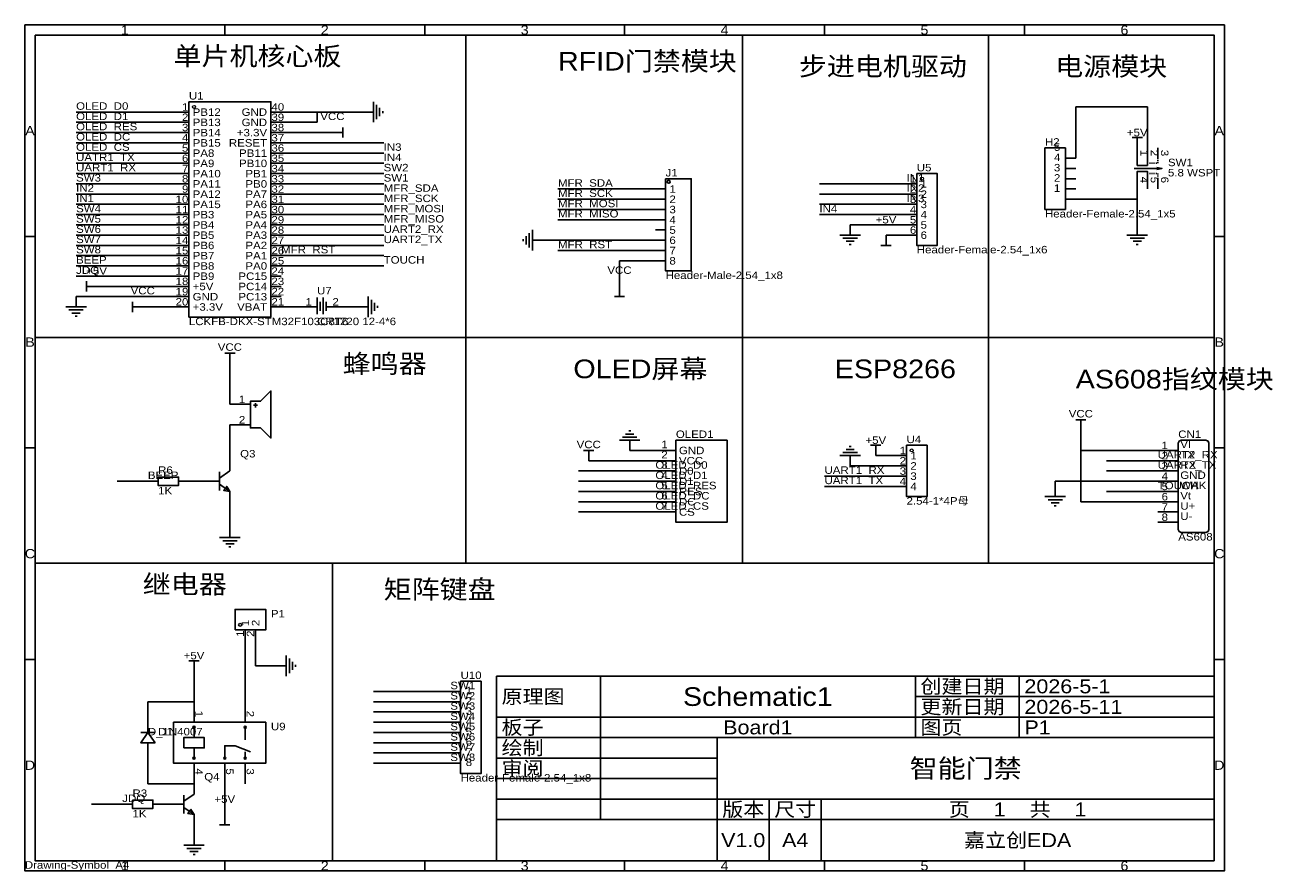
# Model space of a CAD drawing. Header units: millimetres. Extents: x 0 to 308, y 0 to 210.
import ezdxf
from ezdxf.enums import TextEntityAlignment as Align

# ---------------------------------------------------------------- set-up
doc = ezdxf.new("R2010")
doc.units = ezdxf.units.MM
doc.header["$MEASUREMENT"] = 0
doc.styles.get("Standard").update_dxf_attribs({"font": 'arial.ttf'})

msp = doc.modelspace()

# ---------------------------------------------------------------- linework, layer by layer
at = {"color": 1, "true_color": 0xa00000}
for points in [[(0, 209.55), (0, 0), (297.18, 0), (297.18, 209.55)], [(2.54, 207.01), (2.54, 2.54), (294.64, 2.54), (294.64, 207.01)], [(40.64, 190.5), (40.64, 137.16), (60.96, 137.16), (60.96, 190.5)], [(257.81, 163.83), (257.81, 179.07), (252.73, 179.07), (252.73, 163.83)], [(220.98, 172.72), (220.98, 154.94), (226.06, 154.94), (226.06, 172.72)], [(158.75, 171.45), (158.75, 148.59), (165.1, 148.59), (165.1, 171.45)], [(55.88, 114.81), (55.88, 109.73), (58.42, 109.73), (60.96, 107.19), (60.96, 118.87), (58.42, 116.33), (55.88, 116.33)], [(161.29, 106.68), (161.29, 86.36), (173.99, 86.36), (173.99, 106.68)], [(218.44, 105.41), (218.44, 92.71), (223.52, 92.71), (223.52, 105.41)], [(33.02, 97.54), (33.02, 95.5), (38.1, 95.5), (38.1, 97.54)], [(50.8, 93.98), (50.04, 95.25), (49.28, 94.23)], [(52.07, 59.69), (59.69, 59.69), (59.69, 64.77), (52.07, 64.77)], [(107.95, 46.99), (107.95, 24.13), (113.03, 24.13), (113.03, 46.99)], [(32.26, 31.75), (30.48, 34.29), (28.7, 31.75)], [(59.69, 36.83), (36.83, 36.83), (36.83, 26.67), (59.69, 26.67)], [(39.37, 30.48), (39.37, 33.02), (44.45, 33.02), (44.45, 30.48)], [(26.67, 17.53), (26.67, 15.49), (31.75, 15.49), (31.75, 17.53)], [(41.91, 13.97), (41.15, 15.24), (40.39, 14.22)]]:
    msp.add_lwpolyline(points, close=True, dxfattribs=at)
for points in [[(49.53, 209.55), (49.53, 207.01)], [(99.06, 209.55), (99.06, 207.01)], [(148.59, 209.55), (148.59, 207.01)], [(198.12, 209.55), (198.12, 207.01)], [(247.65, 209.55), (247.65, 207.01)], [(86.36, 185.42), (86.36, 190.5)], [(87.12, 186.18), (87.12, 189.74)], [(87.88, 186.94), (87.88, 188.98)], [(88.65, 187.71), (88.65, 188.21)], [(78.74, 182.88), (77.47, 182.88)], [(78.74, 184.15), (78.74, 181.61)], [(274.32, 181.61), (276.86, 181.61)], [(275.59, 181.61), (275.59, 180.34)], [(278.13, 176.53), (278.13, 174.75), (275.59, 174.75), (275.59, 176.53)], [(280.67, 176.53), (280.67, 176.28)], [(280.67, 176.02), (280.67, 175.77)], [(280.67, 175.51), (280.67, 175.26)], [(274.83, 173.99), (281.69, 173.99), (280.42, 174.24)], [(278.13, 171.45), (278.13, 173.23), (275.59, 173.23), (275.59, 171.45)], [(278.89, 175.26), (278.64, 175.26)], [(278.89, 172.72), (278.64, 172.72)], [(279.4, 175.26), (279.15, 175.26)], [(279.4, 172.72), (279.15, 172.72)], [(279.91, 175.26), (279.65, 175.26)], [(279.91, 172.72), (279.65, 172.72)], [(280.42, 175.26), (280.16, 175.26)], [(280.42, 172.72), (280.16, 172.72)], [(281.69, 173.99), (280.42, 173.74)], [(280.67, 172.47), (280.67, 172.72)], [(280.67, 171.96), (280.67, 172.21)], [(280.67, 171.45), (280.67, 171.7)], [(0, 157.16), (2.54, 157.16)], [(124.21, 157.23), (124.21, 155.19)], [(124.97, 157.99), (124.97, 154.43)], [(125.73, 158.75), (125.73, 153.67)], [(201.93, 157.48), (207.01, 157.48)], [(273.05, 157.48), (278.13, 157.48)], [(297.18, 157.16), (294.64, 157.16)], [(123.44, 156.46), (123.44, 155.96)], [(202.69, 156.72), (206.25, 156.72)], [(203.45, 155.96), (205.49, 155.96)], [(204.22, 155.19), (204.72, 155.19)], [(214.63, 154.94), (212.09, 154.94)], [(213.36, 154.94), (213.36, 156.21)], [(273.81, 156.72), (277.37, 156.72)], [(274.57, 155.96), (276.61, 155.96)], [(275.34, 155.19), (275.84, 155.19)], [(15.24, 143.51), (15.24, 146.05)], [(15.24, 144.78), (16.51, 144.78)], [(72.39, 141.99), (72.39, 137.92)], [(73.91, 141.99), (73.91, 137.92)], [(85.09, 137.16), (85.09, 142.24)], [(148.59, 142.24), (146.05, 142.24)], [(147.32, 142.24), (147.32, 143.51)], [(10.16, 139.7), (15.24, 139.7)], [(10.92, 138.94), (14.48, 138.94)], [(26.67, 138.43), (26.67, 140.97)], [(26.67, 139.7), (27.94, 139.7)], [(73.15, 140.97), (73.15, 138.68)], [(74.68, 140.97), (74.68, 138.68)], [(85.85, 137.92), (85.85, 141.48)], [(86.61, 138.68), (86.61, 140.72)], [(87.38, 139.45), (87.38, 139.95)], [(11.68, 138.18), (13.72, 138.18)], [(12.45, 137.41), (12.95, 137.41)], [(49.53, 128.27), (52.07, 128.27)], [(50.8, 128.27), (50.8, 127)], [(56.64, 115.32), (57.66, 115.32)], [(57.15, 115.82), (57.15, 114.81)], [(260.35, 111.76), (262.89, 111.76)], [(261.62, 111.76), (261.62, 110.49)], [(150.88, 108.2), (148.84, 108.2)], [(150.11, 108.97), (149.61, 108.97)], [(0, 104.78), (2.54, 104.78)], [(152.4, 106.68), (147.32, 106.68)], [(151.64, 107.44), (148.08, 107.44)], [(204.72, 105.16), (204.22, 105.16)], [(209.55, 105.41), (212.09, 105.41)], [(210.82, 105.41), (210.82, 104.14)], [(297.18, 104.78), (294.64, 104.78)], [(138.43, 104.14), (140.97, 104.14)], [(139.7, 104.14), (139.7, 102.87)], [(207.01, 102.87), (201.93, 102.87)], [(206.25, 103.63), (202.69, 103.63)], [(205.49, 104.39), (203.45, 104.39)], [(50.8, 99.06), (48.26, 97.28)], [(48.26, 98.81), (48.26, 94.23)], [(48.26, 95.76), (50.8, 93.98)], [(252.73, 92.71), (257.81, 92.71)], [(253.49, 91.95), (257.05, 91.95)], [(254.25, 91.19), (256.29, 91.19)], [(255.02, 90.42), (255.52, 90.42)], [(48.26, 82.55), (53.34, 82.55)], [(49.02, 81.79), (52.58, 81.79)], [(49.78, 81.03), (51.82, 81.03)], [(50.55, 80.26), (51.05, 80.26)], [(0, 52.39), (2.54, 52.39)], [(64.77, 48.26), (64.77, 53.34)], [(65.53, 49.02), (65.53, 52.58)], [(297.18, 52.39), (294.64, 52.39)], [(40.64, 52.07), (43.18, 52.07)], [(41.91, 52.07), (41.91, 50.8)], [(66.29, 49.78), (66.29, 51.82)], [(67.06, 50.55), (67.06, 51.05)], [(142.59, 48.26), (116.84, 48.26)], [(116.84, 48.26), (116.84, 38.1)], [(142.59, 38.1), (142.59, 48.26)], [(220.62, 48.26), (142.59, 48.26)], [(142.59, 48.26), (142.59, 38.1)], [(220.62, 38.1), (220.62, 48.26)], [(246.37, 48.26), (220.62, 48.26)], [(220.62, 48.26), (220.62, 43.18)], [(246.37, 43.18), (246.37, 48.26)], [(294.64, 48.26), (246.37, 48.26)], [(246.37, 48.26), (246.37, 43.18)], [(294.64, 43.18), (294.64, 48.26)], [(220.62, 43.18), (246.37, 43.18)], [(246.37, 43.18), (220.62, 43.18)], [(220.62, 43.18), (220.62, 38.1)], [(246.37, 43.18), (294.64, 43.18)], [(246.37, 38.1), (246.37, 43.18)], [(294.64, 43.18), (246.37, 43.18)], [(246.37, 43.18), (246.37, 38.1)], [(294.64, 38.1), (294.64, 43.18)], [(116.84, 38.1), (142.59, 38.1)], [(142.59, 38.1), (116.84, 38.1)], [(116.84, 38.1), (116.84, 33.02)], [(142.59, 38.1), (220.62, 38.1)], [(142.59, 33.02), (142.59, 38.1)], [(220.62, 38.1), (142.59, 38.1)], [(142.59, 38.1), (142.59, 33.02)], [(220.62, 38.1), (246.37, 38.1)], [(220.62, 33.02), (220.62, 38.1)], [(246.37, 38.1), (220.62, 38.1)], [(220.62, 38.1), (220.62, 33.02)], [(246.37, 38.1), (294.64, 38.1)], [(246.37, 33.02), (246.37, 38.1)], [(294.64, 38.1), (246.37, 38.1)], [(246.37, 38.1), (246.37, 33.02)], [(294.64, 33.02), (294.64, 38.1)], [(32.26, 34.29), (28.7, 34.29)], [(30.48, 34.29), (30.48, 35.56)], [(41.91, 35.56), (41.91, 33.02)], [(54.61, 35.56), (54.61, 32.51)], [(30.48, 30.48), (30.48, 31.75)], [(49.53, 27.94), (49.53, 30.99), (52.07, 30.99)], [(52.07, 30.99), (55.88, 29.46)], [(116.84, 33.02), (142.59, 33.02)], [(142.59, 33.02), (116.84, 33.02)], [(116.84, 33.02), (116.84, 27.94)], [(142.59, 33.02), (220.62, 33.02)], [(142.59, 27.94), (142.59, 33.02)], [(171.55, 33.02), (142.59, 33.02)], [(142.59, 33.02), (142.59, 27.94)], [(171.55, 27.94), (171.55, 33.02)], [(294.64, 33.02), (171.55, 33.02)], [(171.55, 33.02), (171.55, 17.78)], [(220.62, 33.02), (246.37, 33.02)], [(246.37, 33.02), (294.64, 33.02)], [(294.64, 17.78), (294.64, 33.02)], [(41.91, 30.48), (41.91, 27.94)], [(54.61, 27.94), (54.61, 29.46)], [(116.84, 27.94), (142.59, 27.94)], [(142.59, 27.94), (116.84, 27.94)], [(116.84, 27.94), (116.84, 22.86)], [(142.59, 27.94), (171.55, 27.94)], [(142.59, 22.86), (142.59, 27.94)], [(171.55, 27.94), (142.59, 27.94)], [(142.59, 27.94), (142.59, 22.86)], [(171.55, 22.86), (171.55, 27.94)], [(116.84, 22.86), (142.59, 22.86)], [(142.59, 22.86), (116.84, 22.86)], [(116.84, 22.86), (116.84, 17.78)], [(142.59, 22.86), (171.55, 22.86)], [(142.59, 17.78), (142.59, 22.86)], [(171.55, 22.86), (142.59, 22.86)], [(142.59, 22.86), (142.59, 17.78)], [(171.55, 17.78), (171.55, 22.86)], [(41.91, 19.05), (39.37, 17.27)], [(39.37, 18.8), (39.37, 14.22)], [(39.37, 15.75), (41.91, 13.97)], [(116.84, 17.78), (142.59, 17.78)], [(142.59, 17.78), (116.84, 17.78)], [(116.84, 17.78), (116.84, 12.7)], [(142.59, 17.78), (171.55, 17.78)], [(142.59, 12.7), (142.59, 17.78)], [(171.55, 17.78), (142.59, 17.78)], [(142.59, 17.78), (142.59, 12.7)], [(171.55, 17.78), (294.64, 17.78)], [(171.55, 12.7), (171.55, 17.78)], [(184.42, 17.78), (171.55, 17.78)], [(171.55, 17.78), (171.55, 12.7)], [(184.42, 12.7), (184.42, 17.78)], [(197.29, 17.78), (184.42, 17.78)], [(184.42, 17.78), (184.42, 12.7)], [(197.29, 12.7), (197.29, 17.78)], [(294.64, 17.78), (197.29, 17.78)], [(197.29, 17.78), (197.29, 12.7)], [(294.64, 12.7), (294.64, 17.78)], [(49.53, 11.43), (49.53, 12.7)], [(116.84, 12.7), (142.59, 12.7)], [(171.55, 12.7), (116.84, 12.7)], [(116.84, 12.7), (116.84, 2.54)], [(142.59, 12.7), (171.55, 12.7)], [(171.55, 12.7), (184.42, 12.7)], [(171.55, 2.54), (171.55, 12.7)], [(184.42, 12.7), (171.55, 12.7)], [(171.55, 12.7), (171.55, 2.54)], [(184.42, 12.7), (197.29, 12.7)], [(184.42, 2.54), (184.42, 12.7)], [(197.29, 12.7), (184.42, 12.7)], [(184.42, 12.7), (184.42, 2.54)], [(197.29, 12.7), (294.64, 12.7)], [(197.29, 2.54), (197.29, 12.7)], [(294.64, 12.7), (197.29, 12.7)], [(197.29, 12.7), (197.29, 2.54)], [(294.64, 2.54), (294.64, 12.7)], [(50.8, 11.43), (48.26, 11.43)], [(39.37, 6.35), (44.45, 6.35)], [(40.13, 5.59), (43.69, 5.59)], [(40.89, 4.83), (42.93, 4.83)], [(41.66, 4.06), (42.16, 4.06)], [(49.53, 0), (49.53, 2.54)], [(99.06, 0), (99.06, 2.54)], [(116.84, 2.54), (171.55, 2.54)], [(148.59, 0), (148.59, 2.54)], [(171.55, 2.54), (184.42, 2.54)], [(184.42, 2.54), (197.29, 2.54)], [(197.29, 2.54), (294.64, 2.54)], [(198.12, 0), (198.12, 2.54)], [(247.65, 0), (247.65, 2.54)]]:
    msp.add_lwpolyline(points, dxfattribs=at)
at = {"color": 1, "true_color": 0x000000}
for points in [[(109.22, 207.01), (109.22, 132.08)], [(177.8, 207.01), (177.8, 132.08)], [(238.76, 207.01), (238.76, 132.08)], [(2.54, 132.08), (294.64, 132.08)], [(109.22, 132.08), (109.22, 76.2)], [(177.8, 132.08), (177.8, 76.2)], [(238.76, 132.08), (238.76, 76.2)], [(2.54, 76.2), (294.64, 76.2)], [(76.2, 76.2), (76.2, 2.54)]]:
    msp.add_lwpolyline(points, dxfattribs=at)
at = {"color": 1, "true_color": 0x008800}
for points in [[(12.7, 187.96), (38.1, 187.96)], [(63.5, 187.96), (72.39, 187.96)], [(72.39, 185.42), (72.39, 187.96)], [(83.82, 187.96), (72.39, 187.96)], [(278.13, 189.23), (260.35, 189.23)], [(260.35, 189.23), (260.35, 176.53)], [(278.13, 179.07), (278.13, 189.23)], [(12.7, 185.42), (38.1, 185.42)], [(72.39, 185.42), (63.5, 185.42)], [(12.7, 182.88), (38.1, 182.88)], [(76.2, 182.88), (63.5, 182.88)], [(12.7, 180.34), (38.1, 180.34)], [(88.9, 180.34), (63.5, 180.34)], [(12.7, 177.8), (38.1, 177.8)], [(88.9, 177.8), (63.5, 177.8)], [(12.7, 175.26), (38.1, 175.26)], [(12.7, 172.72), (38.1, 172.72)], [(88.9, 175.26), (63.5, 175.26)], [(88.9, 172.72), (63.5, 172.72)], [(12.7, 170.18), (38.1, 170.18)], [(88.9, 170.18), (63.5, 170.18)], [(218.44, 170.18), (196.85, 170.18)], [(12.7, 167.64), (38.1, 167.64)], [(88.9, 167.64), (63.5, 167.64)], [(132.08, 168.91), (156.21, 168.91)], [(132.08, 166.37), (156.21, 166.37)], [(218.44, 167.64), (196.85, 167.64)], [(260.35, 166.37), (275.59, 166.37)], [(275.59, 168.91), (275.59, 166.37)], [(275.59, 160.02), (275.59, 166.37)], [(12.7, 165.1), (38.1, 165.1)], [(88.9, 165.1), (63.5, 165.1)], [(132.08, 163.83), (156.21, 163.83)], [(218.44, 165.1), (196.85, 165.1)], [(12.7, 162.56), (38.1, 162.56)], [(88.9, 162.56), (63.5, 162.56)], [(132.08, 161.29), (156.21, 161.29)], [(196.85, 162.56), (218.44, 162.56)], [(12.7, 160.02), (38.1, 160.02)], [(12.7, 157.48), (38.1, 157.48)], [(88.9, 160.02), (63.5, 160.02)], [(88.9, 157.48), (63.5, 157.48)], [(218.44, 160.02), (204.47, 160.02)], [(218.44, 157.48), (213.36, 157.48)], [(12.7, 154.94), (38.1, 154.94)], [(88.9, 154.94), (63.5, 154.94)], [(128.27, 156.21), (156.21, 156.21)], [(12.7, 152.4), (38.1, 152.4)], [(63.5, 152.4), (88.9, 152.4)], [(132.08, 153.67), (156.21, 153.67)], [(147.32, 151.13), (147.32, 144.78)], [(156.21, 151.13), (147.32, 151.13)], [(12.7, 149.86), (38.1, 149.86)], [(88.9, 149.86), (63.5, 149.86)], [(12.7, 147.32), (38.1, 147.32)], [(17.78, 144.78), (38.1, 144.78)], [(12.7, 142.24), (38.1, 142.24)], [(38.1, 139.7), (29.21, 139.7)], [(63.5, 139.7), (68.58, 139.7)], [(82.55, 139.7), (78.74, 139.7)], [(50.8, 115.57), (50.8, 125.73)], [(50.8, 101.6), (50.8, 110.49)], [(261.62, 109.22), (261.62, 104.14)], [(156.21, 101.6), (139.7, 101.6)], [(156.21, 104.14), (149.86, 104.14)], [(215.9, 102.87), (210.82, 102.87)], [(280.67, 104.14), (261.62, 104.14)], [(261.62, 91.44), (261.62, 104.14)], [(280.67, 101.6), (267.97, 101.6)], [(156.21, 99.06), (137.16, 99.06)], [(215.9, 100.33), (204.47, 100.33)], [(280.67, 99.06), (267.97, 99.06)], [(30.48, 96.52), (22.86, 96.52)], [(45.72, 96.52), (40.64, 96.52)], [(156.21, 96.52), (137.16, 96.52)], [(198.12, 97.79), (215.9, 97.79)], [(255.27, 95.25), (255.27, 96.52)], [(255.27, 96.52), (280.67, 96.52)], [(156.21, 93.98), (137.16, 93.98)], [(198.12, 95.25), (215.9, 95.25)], [(280.67, 93.98), (267.97, 93.98)], [(50.8, 91.44), (50.8, 85.09)], [(156.21, 91.44), (137.16, 91.44)], [(261.62, 91.44), (280.67, 91.44)], [(156.21, 88.9), (137.16, 88.9)], [(54.61, 57.15), (54.61, 41.91)], [(57.15, 50.8), (57.15, 57.15)], [(41.91, 41.91), (41.91, 49.53)], [(62.23, 50.8), (57.15, 50.8)], [(105.41, 44.45), (86.36, 44.45)], [(41.91, 41.91), (30.48, 41.91)], [(30.48, 41.91), (30.48, 38.1)], [(105.41, 41.91), (86.36, 41.91)], [(105.41, 39.37), (86.36, 39.37)], [(105.41, 36.83), (86.36, 36.83)], [(105.41, 34.29), (86.36, 34.29)], [(105.41, 31.75), (86.36, 31.75)], [(30.48, 21.59), (30.48, 27.94)], [(105.41, 29.21), (86.36, 29.21)], [(105.41, 26.67), (86.36, 26.67)], [(30.48, 21.59), (41.91, 21.59)], [(49.53, 21.59), (49.53, 13.97)], [(24.13, 16.51), (16.51, 16.51)], [(34.29, 16.51), (36.83, 16.51)], [(41.91, 11.43), (41.91, 8.89)]]:
    msp.add_lwpolyline(points, dxfattribs=at)
at = {"color": 1, "true_color": 0x880000}
for points in [[(38.1, 187.96), (40.64, 187.96)], [(63.5, 187.96), (60.96, 187.96)], [(83.82, 187.96), (86.36, 187.96)], [(38.1, 185.42), (40.64, 185.42)], [(63.5, 185.42), (60.96, 185.42)], [(38.1, 182.88), (40.64, 182.88)], [(63.5, 182.88), (60.96, 182.88)], [(76.2, 182.88), (77.47, 182.88)], [(38.1, 180.34), (40.64, 180.34)], [(63.5, 180.34), (60.96, 180.34)], [(275.59, 179.07), (275.59, 180.34)], [(275.59, 179.07), (275.59, 176.53)], [(278.13, 179.07), (278.13, 176.53)], [(280.67, 179.07), (280.67, 176.53)], [(38.1, 177.8), (40.64, 177.8)], [(63.5, 177.8), (60.96, 177.8)], [(260.35, 176.53), (257.81, 176.53)], [(38.1, 175.26), (40.64, 175.26)], [(38.1, 172.72), (40.64, 172.72)], [(63.5, 175.26), (60.96, 175.26)], [(63.5, 172.72), (60.96, 172.72)], [(260.35, 173.99), (257.81, 173.99)], [(38.1, 170.18), (40.64, 170.18)], [(63.5, 170.18), (60.96, 170.18)], [(218.44, 170.18), (220.98, 170.18)], [(260.35, 171.45), (257.81, 171.45)], [(275.59, 168.91), (275.59, 171.45)], [(278.13, 168.91), (278.13, 171.45)], [(280.67, 168.91), (280.67, 171.45)], [(38.1, 167.64), (40.64, 167.64)], [(63.5, 167.64), (60.96, 167.64)], [(156.21, 168.91), (158.75, 168.91)], [(156.21, 166.37), (158.75, 166.37)], [(218.44, 167.64), (220.98, 167.64)], [(260.35, 168.91), (257.81, 168.91)], [(260.35, 166.37), (257.81, 166.37)], [(38.1, 165.1), (40.64, 165.1)], [(63.5, 165.1), (60.96, 165.1)], [(156.21, 163.83), (158.75, 163.83)], [(218.44, 165.1), (220.98, 165.1)], [(38.1, 162.56), (40.64, 162.56)], [(63.5, 162.56), (60.96, 162.56)], [(156.21, 161.29), (158.75, 161.29)], [(218.44, 162.56), (220.98, 162.56)], [(38.1, 160.02), (40.64, 160.02)], [(38.1, 157.48), (40.64, 157.48)], [(63.5, 160.02), (60.96, 160.02)], [(63.5, 157.48), (60.96, 157.48)], [(156.21, 158.75), (158.75, 158.75)], [(204.47, 160.02), (204.47, 157.48)], [(213.36, 157.48), (213.36, 156.21)], [(218.44, 160.02), (220.98, 160.02)], [(218.44, 157.48), (220.98, 157.48)], [(275.59, 160.02), (275.59, 157.48)], [(38.1, 154.94), (40.64, 154.94)], [(63.5, 154.94), (60.96, 154.94)], [(128.27, 156.21), (125.73, 156.21)], [(156.21, 156.21), (158.75, 156.21)], [(38.1, 152.4), (40.64, 152.4)], [(63.5, 152.4), (60.96, 152.4)], [(156.21, 153.67), (158.75, 153.67)], [(156.21, 151.13), (158.75, 151.13)], [(38.1, 149.86), (40.64, 149.86)], [(63.5, 149.86), (60.96, 149.86)], [(17.78, 144.78), (16.51, 144.78)], [(38.1, 147.32), (40.64, 147.32)], [(38.1, 144.78), (40.64, 144.78)], [(63.5, 147.32), (60.96, 147.32)], [(63.5, 144.78), (60.96, 144.78)], [(147.32, 144.78), (147.32, 143.51)], [(12.7, 142.24), (12.7, 139.7)], [(38.1, 142.24), (40.64, 142.24)], [(63.5, 142.24), (60.96, 142.24)], [(29.21, 139.7), (27.94, 139.7)], [(38.1, 139.7), (40.64, 139.7)], [(63.5, 139.7), (60.96, 139.7)], [(68.58, 139.7), (72.39, 139.7)], [(78.74, 139.7), (74.93, 139.7)], [(82.55, 139.7), (85.09, 139.7)], [(50.8, 125.73), (50.8, 127)], [(50.8, 115.57), (55.88, 115.57)], [(50.8, 110.49), (55.88, 110.49)], [(261.62, 109.22), (261.62, 110.49)], [(149.86, 104.14), (149.86, 106.68)], [(50.8, 101.6), (50.8, 99.06)], [(139.7, 101.6), (139.7, 102.87)], [(156.21, 104.14), (161.29, 104.14)], [(156.21, 101.6), (161.29, 101.6)], [(204.47, 100.33), (204.47, 102.87)], [(210.82, 102.87), (210.82, 104.14)], [(215.9, 102.87), (218.44, 102.87)], [(280.67, 104.14), (285.75, 104.14)], [(280.67, 101.6), (285.75, 101.6)], [(156.21, 99.06), (161.29, 99.06)], [(215.9, 100.33), (218.44, 100.33)], [(280.67, 99.06), (285.75, 99.06)], [(30.48, 96.52), (33.02, 96.52)], [(40.64, 96.52), (38.1, 96.52)], [(45.72, 96.52), (48.26, 96.52)], [(156.21, 96.52), (161.29, 96.52)], [(215.9, 97.79), (218.44, 97.79)], [(280.67, 96.52), (285.75, 96.52)], [(50.8, 91.44), (50.8, 93.98)], [(156.21, 93.98), (161.29, 93.98)], [(215.9, 95.25), (218.44, 95.25)], [(255.27, 95.25), (255.27, 92.71)], [(280.67, 93.98), (285.75, 93.98)], [(156.21, 91.44), (161.29, 91.44)], [(280.67, 91.44), (285.75, 91.44)], [(156.21, 88.9), (161.29, 88.9)], [(280.67, 88.9), (285.75, 88.9)], [(280.67, 86.36), (285.75, 86.36)], [(50.8, 85.09), (50.8, 82.55)], [(54.61, 57.15), (54.61, 59.69)], [(57.15, 57.15), (57.15, 59.69)], [(41.91, 49.53), (41.91, 50.8)], [(62.23, 50.8), (64.77, 50.8)], [(105.41, 44.45), (107.95, 44.45)], [(41.91, 41.91), (41.91, 36.83)], [(54.61, 41.91), (54.61, 36.83)], [(105.41, 41.91), (107.95, 41.91)], [(30.48, 38.1), (30.48, 35.56)], [(105.41, 39.37), (107.95, 39.37)], [(105.41, 36.83), (107.95, 36.83)], [(105.41, 34.29), (107.95, 34.29)], [(105.41, 31.75), (107.95, 31.75)], [(30.48, 27.94), (30.48, 30.48)], [(105.41, 29.21), (107.95, 29.21)], [(41.91, 21.59), (41.91, 26.67)], [(49.53, 21.59), (49.53, 26.67)], [(54.61, 21.59), (54.61, 26.67)], [(105.41, 26.67), (107.95, 26.67)], [(41.91, 21.59), (41.91, 19.05)], [(24.13, 16.51), (26.67, 16.51)], [(34.29, 16.51), (31.75, 16.51)], [(36.83, 16.51), (39.37, 16.51)], [(41.91, 11.43), (41.91, 13.97)], [(49.53, 13.97), (49.53, 12.7)], [(41.91, 8.89), (41.91, 6.35)]]:
    msp.add_lwpolyline(points, dxfattribs=at)
msp.add_lwpolyline([(286.51, 106.68), (285.97, 106.46), (285.75, 105.92), (285.75, 84.58), (285.97, 84.04), (286.51, 83.82), (292.61, 83.82), (293.15, 84.04), (293.37, 84.58), (293.37, 105.92), (293.15, 106.46), (292.61, 106.68)], close=True, dxfattribs=at)
at = {"color": 1, "lineweight": 0, "true_color": 0xa00000}
for centre in [(41.91, 189.23), (222.25, 171.45), (219.71, 104.14), (53.34, 60.96)]:
    msp.add_circle(centre, 0.381, dxfattribs=at)
at = {"color": 1, "true_color": 0xa00000}
for centre in [(41.91, 35.56), (54.61, 35.56), (41.91, 27.94), (49.53, 27.94), (54.61, 27.94)]:
    msp.add_arc(centre, 0.254, 0.0573, 359.9427, dxfattribs=at)
at = {"true_color": 0xa00000}
msp.add_ellipse((159.51, 170.69), major_axis=(0.381, 0), ratio=1, dxfattribs=at)

# ---------------------------------------------------------------- texts
at = {"color": 1, "true_color": 0xa00000, "width": 1.1}
for s, height, p in [('1', 2.31, (24.77, 208.28)), ('2', 2.31, (74.3, 208.28)), ('3', 2.31, (123.83, 208.28)), ('4', 2.31, (173.35, 208.28)), ('5', 2.31, (222.88, 208.28)), ('6', 2.31, (272.42, 208.28)), ('A', 2.31, (1.27, 183.36)), ('A', 2.31, (295.91, 183.36)), ('B', 2.31, (1.27, 130.97)), ('B', 2.31, (295.91, 130.97)), ('C', 2.31, (1.27, 78.58)), ('C', 2.31, (295.91, 78.58)), ('Schematic1', 4.623, (181.6, 43.18)), ('Board1', 3.467, (181.6, 35.56)), ('智能门禁', 4.623, (233.09, 25.4)), ('D', 2.31, (1.27, 26.19)), ('D', 2.31, (295.91, 26.19)), ('版本', 3.467, (177.98, 15.24)), ('尺寸', 3.467, (190.86, 15.24)), ('页    1    共    1', 3.4671, (245.97, 15.24)), ('V1.0', 3.467, (177.98, 7.62)), ('A4', 3.467, (190.86, 7.62)), ('嘉立创EDA', 3.467, (245.97, 7.62)), ('1', 2.31, (24.77, 1.27)), ('2', 2.31, (74.3, 1.27)), ('3', 2.31, (123.83, 1.27)), ('4', 2.31, (173.35, 1.27)), ('5', 2.31, (222.88, 1.27)), ('6', 2.31, (272.42, 1.27))]:
    msp.add_text(s, height=height, dxfattribs=at).set_placement(p, align=Align.MIDDLE_CENTER)
at = {"color": 1, "true_color": 0x000000, "width": 1.1}
for s, height, p in [('单片机核心板', 4.623, (36.83, 198.12)), ('RFID门禁模块', 4.623, (132.08, 196.85)), ('步进电机驱动', 4.623, (191.77, 195.58)), ('电源模块', 4.623, (255.27, 195.58)), ('PB12', 1.849, (41.58, 186.46)), ('40', 1.849, (61.09, 187.73)), ('PB13', 1.849, (41.58, 183.92)), ('39', 1.849, (61.09, 185.19)), ('38', 1.849, (61.09, 182.65)), ('PB14', 1.849, (41.58, 181.38)), ('37', 1.849, (61.09, 180.11)), ('PB15', 1.849, (41.58, 178.84)), ('PA8', 1.849, (41.58, 176.3)), ('36', 1.849, (61.09, 177.57)), ('PA9', 1.849, (41.58, 173.76)), ('35', 1.849, (61.09, 175.03)), ('PA10', 1.849, (41.58, 171.22)), ('34', 1.849, (61.09, 172.49)), ('33', 1.849, (61.09, 169.95)), ('PA11', 1.849, (41.58, 168.68)), ('32', 1.849, (61.09, 167.41)), ('1', 1.85, (159.69, 167.41)), ('1', 1.85, (221.92, 168.68)), ('PA12', 1.849, (41.58, 166.14)), ('31', 1.849, (61.09, 164.87)), ('2', 1.85, (159.69, 164.87)), ('2', 1.85, (221.92, 166.14)), ('PA15', 1.849, (41.58, 163.6)), ('PB3', 1.849, (41.58, 161.06)), ('30', 1.849, (61.09, 162.33)), ('3', 1.85, (159.69, 162.33)), ('4', 1.85, (221.92, 161.06)), ('3', 1.85, (221.92, 163.6)), ('PB4', 1.849, (41.58, 158.52)), ('29', 1.849, (61.09, 159.79)), ('4', 1.85, (159.69, 159.79)), ('5', 1.85, (221.92, 158.52)), ('PB5', 1.849, (41.58, 155.98)), ('28', 1.849, (61.09, 157.25)), ('27', 1.849, (61.09, 154.71)), ('5', 1.85, (159.69, 157.25)), ('6', 1.85, (159.69, 154.71)), ('6', 1.85, (221.92, 155.98)), ('PB6', 1.849, (41.58, 153.44)), ('26', 1.849, (61.09, 152.17)), ('7', 1.85, (159.69, 152.17)), ('PB7', 1.849, (41.58, 150.9)), ('25', 1.849, (61.09, 149.63)), ('8', 1.85, (159.69, 149.63)), ('PB8', 1.849, (41.58, 148.36)), ('PB9', 1.849, (41.58, 145.82)), ('24', 1.849, (61.09, 147.09)), ('+5V', 1.849, (41.58, 143.28)), ('23', 1.849, (61.09, 144.55)), ('GND', 1.849, (41.58, 140.74)), ('22', 1.849, (61.09, 142.01)), ('21', 1.849, (61.09, 139.47)), ('2', 1.85, (76.2, 139.47)), ('+3.3V', 1.849, (41.58, 138.2)), ('蜂鸣器', 4.623, (78.74, 121.92)), ('OLED屏幕', 4.623, (135.89, 120.65)), ('ESP8266', 4.623, (200.66, 120.65)), ('AS608指纹模块', 4.623, (260.35, 118.11)), ('1', 1.85, (219.38, 101.37)), ('3', 1.85, (219.38, 96.29)), ('2', 1.85, (219.38, 98.83)), ('4', 1.85, (219.38, 93.75)), ('继电器', 4.623, (29.21, 67.31)), ('矩阵键盘', 4.623, (88.9, 66.04)), ('2', 1.85, (109.22, 40.66)), ('1', 1.85, (109.22, 43.2)), ('3', 1.85, (109.22, 38.12)), ('4', 1.85, (109.22, 35.58)), ('5', 1.85, (109.22, 33.04)), ('6', 1.85, (109.22, 30.5)), ('8', 1.85, (109.22, 25.42)), ('7', 1.85, (109.22, 27.96))]:
    msp.add_text(s, height=height, dxfattribs=at).set_placement(p, align=Align.BOTTOM_LEFT)
at = {"color": 1, "true_color": 0x000080, "width": 1.1}
for s, height, p in [('U1', 1.849, (40.64, 190.5)), ('H2', 1.849, (252.73, 179.07)), ('SW1', 1.849, (283.21, 173.99)), ('J1', 1.849, (158.75, 171.45)), ('U5', 1.849, (220.98, 172.72)), ('5.8 WSPT', 1.849, (283.21, 171.45)), ('Header-Female-2.54_1x5', 1.8491, (252.73, 161.29)), ('Header-Female-2.54_1x6', 1.8491, (220.98, 152.4)), ('Header-Male-2.54_1x8', 1.8491, (158.75, 146.05)), ('U7', 1.849, (72.39, 142.24)), ('LCKFB-DKX-STM32F103C8T6', 1.8491, (40.64, 134.62)), ('CR1220 12-4*6', 1.8491, (72.39, 134.62)), ('OLED1', 1.849, (161.29, 106.68)), ('U4', 1.849, (218.44, 105.41)), ('CN1', 1.849, (285.75, 106.68)), ('Q3', 1.849, (53.34, 101.85)), ('R6', 1.849, (33.02, 97.79)), ('1K', 1.849, (33.02, 92.71)), ('2.54-1*4P母', 1.849, (218.44, 90.17)), ('AS608', 1.849, (285.75, 81.28)), ('P1', 1.849, (60.96, 62.23)), ('U10', 1.849, (107.95, 46.99)), ('D_1N4007', 1.849, (30.48, 33.02)), ('D1', 1.849, (33.02, 33.02)), ('U9', 1.849, (60.96, 34.29)), ('Q4', 1.849, (44.45, 21.84)), ('Header-Female-2.54_1x8', 1.8491, (107.95, 21.59)), ('R3', 1.849, (26.67, 17.78)), ('1K', 1.849, (26.67, 12.7)), ('Drawing-Symbol_A4', 1.8491, (0, 0))]:
    msp.add_text(s, height=height, dxfattribs=at).set_placement(p, align=Align.BOTTOM_LEFT)
at = {"color": 1, "true_color": 0x0000ff, "width": 1.1}
for s, p in [('OLED_D0', (12.7, 187.96)), ('OLED_D1', (12.7, 185.42)), ('OLED_RES', (12.7, 182.88)), ('OLED_DC', (12.7, 180.34)), ('OLED_CS', (12.7, 177.8)), ('IN3', (88.9, 177.8)), ('UATR1_TX', (12.7, 175.26)), ('IN4', (88.9, 175.26)), ('SW3', (12.7, 170.18)), ('UART1_RX', (12.7, 172.72)), ('SW2', (88.9, 172.72)), ('SW1', (88.9, 170.18)), ('IN1', (218.44, 170.18)), ('IN2', (12.7, 167.64)), ('MFR_SDA', (88.9, 167.64)), ('MFR_SDA', (132.08, 168.91)), ('IN2', (218.44, 167.64)), ('IN1', (12.7, 165.1)), ('MFR_SCK', (88.9, 165.1)), ('MFR_SCK', (132.08, 166.37)), ('MFR_MOSI', (132.08, 163.83)), ('IN3', (218.44, 165.1)), ('SW4', (12.7, 162.56)), ('MFR_MOSI', (88.9, 162.56)), ('MFR_MISO', (132.08, 161.29)), ('IN4', (196.85, 162.56)), ('SW5', (12.7, 160.02)), ('MFR_MISO', (88.9, 160.02)), ('SW6', (12.7, 157.48)), ('SW7', (12.7, 154.94)), ('UART2_RX', (88.9, 157.48)), ('UART2_TX', (88.9, 154.94)), ('SW8', (12.7, 152.4)), ('MFR_RST', (63.5, 152.4)), ('MFR_RST', (132.08, 153.67)), ('BEEP', (12.7, 149.86)), ('TOUCH', (88.9, 149.86)), ('JDQ', (12.7, 147.32)), ('VI', (286.26, 104.16)), ('UART2_RX', (280.67, 101.6)), ('TX', (286.26, 101.62)), ('BEEP', (30.48, 96.52)), ('OLED_D0', (156.21, 99.06)), ('OLED_D1', (156.21, 96.52)), ('UART1_RX', (198.12, 97.79)), ('UART2_TX', (280.67, 99.06)), ('GND', (286.26, 96.54)), ('RX', (286.26, 99.08)), ('OLED_RES', (156.21, 93.98)), ('UART1_TX', (198.12, 95.25)), ('TOUCH', (280.67, 93.98)), ('WAK', (286.26, 94)), ('OLED_DC', (156.21, 91.44)), ('Vt', (286.26, 91.46)), ('OLED_CS', (156.21, 88.9)), ('U+', (286.26, 88.92)), ('U-', (286.26, 86.38)), ('SW1', (105.41, 44.45)), ('SW2', (105.41, 41.91)), ('SW3', (105.41, 39.37)), ('SW4', (105.41, 36.83)), ('SW5', (105.41, 34.29)), ('SW6', (105.41, 31.75)), ('SW7', (105.41, 29.21)), ('SW8', (105.41, 26.67)), ('JDQ', (24.13, 16.51))]:
    msp.add_text(s, height=1.849, dxfattribs=at).set_placement(p, align=Align.BOTTOM_LEFT)
at = {"color": 1, "true_color": 0x000000, "width": 1.1}
for s, height, p in [('1', 1.85, (40.51, 187.73)), ('GND', 1.849, (60.02, 186.46)), ('3', 1.85, (40.51, 182.65)), ('2', 1.85, (40.51, 185.19)), ('GND', 1.849, (60.02, 183.92)), ('4', 1.85, (40.51, 180.11)), ('+3.3V', 1.849, (60.02, 181.38)), ('5', 1.85, (40.51, 177.57)), ('RESET', 1.849, (60.02, 178.84)), ('PB11', 1.849, (60.02, 176.3)), ('5', 1.85, (256.54, 177.78)), ('6', 1.85, (40.51, 175.03)), ('PB10', 1.849, (60.02, 173.76)), ('4', 1.85, (256.54, 175.24)), ('8', 1.85, (40.51, 169.95)), ('7', 1.85, (40.51, 172.49)), ('PB1', 1.849, (60.02, 171.22)), ('1', 1.85, (220.85, 169.95)), ('3', 1.85, (256.54, 172.7)), ('2', 1.85, (256.54, 170.16)), ('9', 1.85, (40.51, 167.41)), ('PB0', 1.849, (60.02, 168.68)), ('2', 1.85, (220.85, 167.41)), ('1', 1.85, (256.54, 167.62)), ('10', 1.849, (40.51, 164.87)), ('PA7', 1.849, (60.02, 166.14)), ('3', 1.85, (220.85, 164.87)), ('11', 1.849, (40.51, 162.33)), ('PA6', 1.849, (60.02, 163.6)), ('PA5', 1.849, (60.02, 161.06)), ('4', 1.85, (220.85, 162.33)), ('12', 1.849, (40.51, 159.79)), ('PA4', 1.849, (60.02, 158.52)), ('5', 1.85, (220.85, 159.79)), ('13', 1.849, (40.51, 157.25)), ('14', 1.849, (40.51, 154.71)), ('PA3', 1.849, (60.02, 155.98)), ('6', 1.85, (220.85, 157.25)), ('15', 1.849, (40.51, 152.17)), ('PA2', 1.849, (60.02, 153.44)), ('16', 1.849, (40.51, 149.63)), ('PA1', 1.849, (60.02, 150.9)), ('PA0', 1.849, (60.02, 148.36)), ('17', 1.849, (40.51, 147.09)), ('PC15', 1.849, (60.02, 145.82)), ('18', 1.849, (40.51, 144.55)), ('PC14', 1.849, (60.02, 143.28)), ('20', 1.849, (40.51, 139.47)), ('19', 1.849, (40.51, 142.01)), ('PC13', 1.849, (60.02, 140.74)), ('1', 1.85, (71.12, 139.47)), ('VBAT', 1.849, (60.02, 138.2)), ('1', 1.85, (54.61, 115.34)), ('2', 1.85, (54.61, 110.26)), ('1', 1.85, (159.26, 104.14)), ('1', 1.85, (218.31, 102.64)), ('1', 1.85, (283.21, 103.91)), ('2', 1.85, (159.26, 101.6)), ('2', 1.85, (218.31, 100.1)), ('2', 1.85, (283.21, 101.37)), ('4', 1.85, (159.26, 96.52)), ('3', 1.85, (159.26, 99.06)), ('3', 1.85, (218.31, 97.56)), ('4', 1.85, (283.21, 96.29)), ('3', 1.85, (283.21, 98.83)), ('5', 1.85, (159.26, 93.98)), ('4', 1.85, (218.31, 95.02)), ('5', 1.85, (283.21, 93.75)), ('6', 1.85, (159.26, 91.44)), ('6', 1.85, (283.21, 91.21)), ('7', 1.85, (159.26, 88.9)), ('7', 1.85, (283.21, 88.67)), ('8', 1.85, (283.21, 86.13))]:
    msp.add_text(s, height=height, dxfattribs=at).set_placement(p, align=Align.BOTTOM_RIGHT)
at = {"color": 1, "true_color": 0x000080, "width": 1.1}
for p in [(76.2, 185.42), (147.32, 147.32), (29.21, 142.24), (50.8, 128.27), (261.62, 111.76), (139.7, 104.14)]:
    msp.add_text('VCC', height=1.849, dxfattribs=at).set_placement(p, align=Align.BOTTOM_CENTER)
for p in [(275.59, 182.88), (213.36, 161.29), (17.78, 148.59), (210.82, 106.68), (41.91, 53.34), (49.53, 17.78)]:
    msp.add_text('+5V', height=1.849, dxfattribs=at).set_placement(p, align=Align.MIDDLE_CENTER)
at = {"color": 1, "true_color": 0x000000, "width": 1.1}
for s, rotation, p in [('1', 270, (275.84, 177.02)), ('2', 270, (278.38, 177.02)), ('3', 270, (280.92, 177.02)), ('1', 90, (54.84, 59.56)), ('2', 90, (57.38, 59.56)), ('1', 270, (41.68, 38.1)), ('2', 270, (54.38, 38.1))]:
    msp.add_text(s, height=1.85, rotation=rotation, dxfattribs=at).set_placement(p, align=Align.BOTTOM_RIGHT)
for s, rotation, p in [('4', 270, (275.84, 171.94)), ('5', 270, (278.38, 171.94)), ('6', 270, (280.92, 171.94)), ('1', 90, (56.11, 60.63)), ('2', 90, (58.65, 60.63)), ('4', 270, (41.68, 25.4)), ('5', 270, (49.3, 25.4)), ('3', 270, (54.38, 25.4))]:
    msp.add_text(s, height=1.85, rotation=rotation, dxfattribs=at).set_placement(p, align=Align.BOTTOM_LEFT)
for s, p in [('GND', (162.05, 104.14)), ('VCC', (162.05, 101.6)), ('D0', (162.05, 99.06)), ('D1', (162.05, 96.52)), ('RES', (162.05, 93.98)), ('DC', (162.05, 91.44)), ('CS', (162.05, 88.9))]:
    msp.add_text(s, height=1.849, dxfattribs=at).set_placement(p, align=Align.MIDDLE_LEFT)
at = {"color": 1, "true_color": 0xa00000, "width": 1.1}
for s, p in [('创建日期', (221.89, 45.72)), ('2026-5-1', (247.64, 45.72)), ('原理图', (118.11, 43.18)), ('更新日期', (221.89, 40.64)), ('2026-5-11', (247.64, 40.64)), ('板子', (118.11, 35.56)), ('图页', (221.89, 35.56)), ('P1', (247.64, 35.56)), ('绘制', (118.11, 30.48)), ('审阅', (118.11, 25.4))]:
    msp.add_text(s, height=3.467, dxfattribs=at).set_placement(p, align=Align.MIDDLE_LEFT)

doc.saveas('drawing.dxf')
